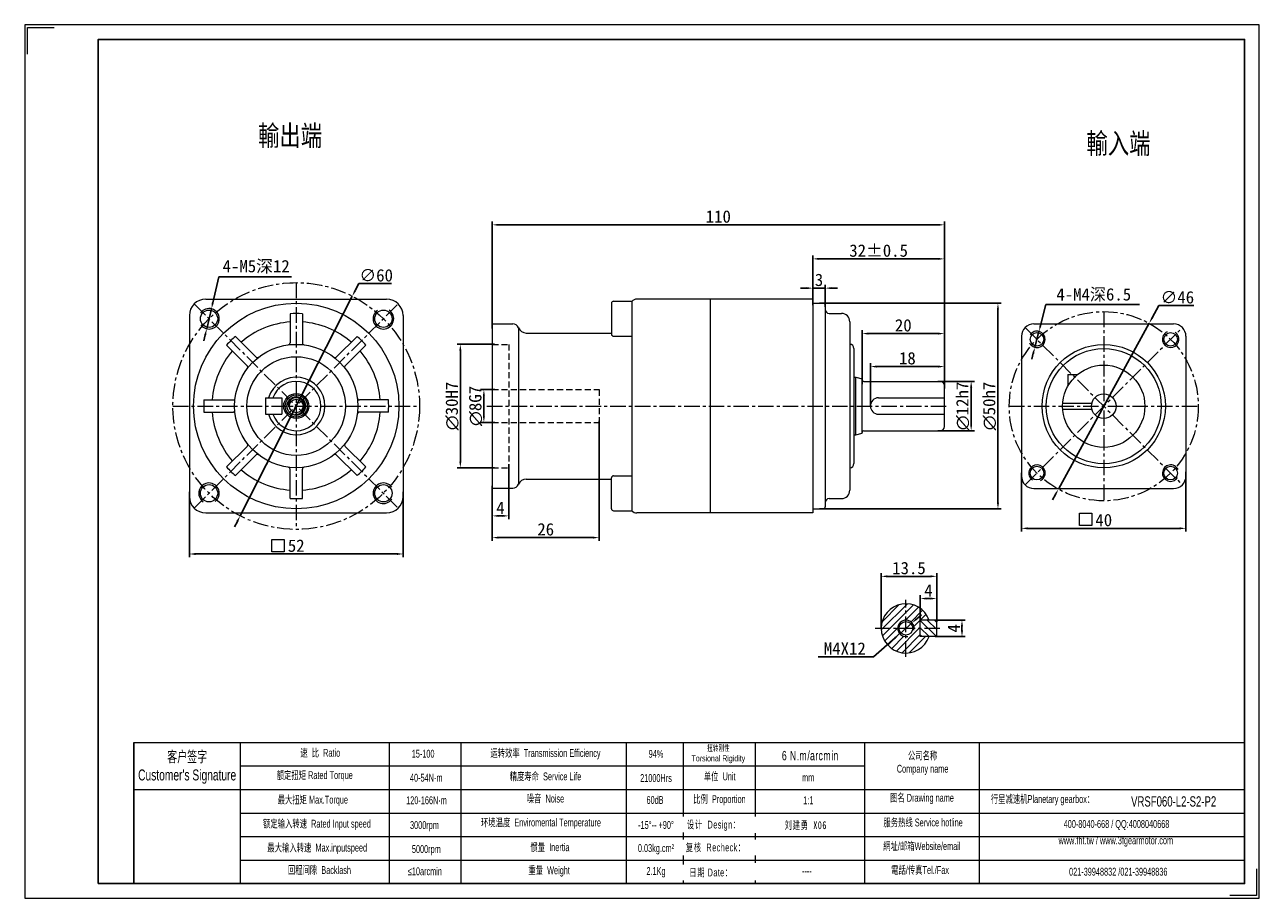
# Model space of a CAD drawing. Header units: millimetres. Extents: x 220 to 521, y 123 to 335.
import ezdxf

# ---------------------------------------------------------------- set-up
doc = ezdxf.new("R2010")
doc.units = ezdxf.units.MM
doc.header["$PDSIZE"] = -5
doc.linetypes.add('CENTER', pattern=[2, 1.25, -0.25, 0.25, -0.25])
doc.linetypes.add('DASHED', pattern=[0.75, 0.5, -0.25])
doc.layers.get('0').update_dxf_attribs({"lineweight": 0})
for name, color, linetype, lineweight in [('1', 1, 'Continuous', 13), ('2', 2, 'DASHED', 13), ('3', 3, 'CENTER', 13), ('5', 7, 'Continuous', 13), ('CAXA4', 3, 'Continuous', 25), ('SLD-0', 7, 'Continuous', 18), ('图框_外框线', 7, 'Continuous', 18)]:
    doc.layers.add(name, color=color, linetype=linetype, lineweight=lineweight)
doc.layers.add('7标注层', color=4, linetype='Continuous')
doc.styles.add('机械', font='txt', dxfattribs={"width": 0.667})
doc.styles.add('标准', font='arial.ttf', dxfattribs={"width": 0.667})
doc.dimstyles.get("Standard").update_dxf_attribs({"dimtxt": 5, "dimasz": 3, "dimexe": 0.8, "dimexo": 0, "dimtad": 1, "dimtoh": 1, "dimdec": 3, "dimdsep": 46, "dimtxsty": 'Standard', "dimcen": 0.09, "dimclrd": 1, "dimclre": 1, "dimclrt": 3, "dimadec": 3, "dimazin": 2, "dimtfac": 1, "dimtdec": 4, "dimtmove": 0, "dimatfit": 3, "dimfxl": 1, "dimtolj": 1, "dimtzin": 0, "dimarcsym": 0})

# ---------------------------------------------------------------- blocks, each defined once
blk = doc.blocks.new('*D1')
at = {"layer": '7标注层', "color": 1, "lineweight": -2, "ltscale": 3}
for p, q in [((260.17, 221.48), (260.17, 205.6)), ((312.17, 221.48), (312.17, 205.6)), ((310.67, 206.4), (261.67, 206.4))]:
    blk.add_line(p, q, dxfattribs=at)
at = {"layer": '7标注层', "color": 1}
for points in [[(261.67, 206.65), (261.67, 206.15), (260.17, 206.4)], [(310.67, 206.15), (310.67, 206.65), (312.17, 206.4)]]:
    blk.add_solid(points, dxfattribs=at)
at = {"layer": 'Defpoints', "color": 0}
for p in [(260.17, 221.48), (312.17, 221.48), (260.17, 206.4)]:
    blk.add_point(p, dxfattribs=at)
at = {"layer": '7标注层', "color": 3, "insert": (286.17, 208.4), "char_height": 3, "attachment_point": 5}
blk.add_mtext('\\A1;52', dxfattribs=at)
blk = doc.blocks.new('*D2')
at = {"layer": '7标注层', "color": 1, "lineweight": -2, "ltscale": 3}
for p, q in [((301.37, 272.15), (300.49, 270.43)), ((309.37, 272.15), (301.37, 272.15)), ((272.53, 215.66), (299.81, 269.1)), ((271.84, 214.32), (271.16, 212.99))]:
    blk.add_line(p, q, dxfattribs=at)
at = {"layer": '7标注层', "color": 1}
for points in [[(300.27, 270.55), (300.72, 270.32), (299.81, 269.1)], [(272.07, 214.21), (271.62, 214.44), (272.53, 215.66)]]:
    blk.add_solid(points, dxfattribs=at)
at = {"layer": 'Defpoints', "color": 0}
for p in [(299.81, 269.1), (272.53, 215.66)]:
    blk.add_point(p, dxfattribs=at)
at = {"layer": '7标注层', "color": 3, "insert": (305.62, 274.15), "char_height": 3, "attachment_point": 5}
blk.add_mtext('\\A1;∅60', dxfattribs=at)
blk = doc.blocks.new('*D3')
at = {"layer": '7标注层', "color": 1, "lineweight": -2, "ltscale": 3}
for p, q in [((267.36, 273.8), (265.87, 267.49)), ((284.98, 273.8), (267.36, 273.8)), ((264.38, 261.16), (265.53, 266.03)), ((264.04, 259.7), (263.69, 258.24))]:
    blk.add_line(p, q, dxfattribs=at)
at = {"layer": '7标注层', "color": 1}
for points in [[(265.63, 267.54), (266.12, 267.43), (265.53, 266.03)], [(264.28, 259.64), (263.79, 259.76), (264.38, 261.16)]]:
    blk.add_solid(points, dxfattribs=at)
at = {"layer": 'Defpoints', "color": 0}
for p in [(265.53, 266.03), (264.38, 261.16)]:
    blk.add_point(p, dxfattribs=at)
at = {"layer": '7标注层', "color": 3, "insert": (276.42, 276.24), "char_height": 3, "attachment_point": 5}
blk.add_mtext('\\A1;{\\fFangSong|b0|i0|c134|p34;4-M5深12}', dxfattribs=at)
blk = doc.blocks.new('*D4')
at = {"layer": '7标注层', "color": 1, "lineweight": -2, "ltscale": 3}
for p, q in [((334.47, 246.38), (331.03, 246.38)), ((331.83, 244.88), (331.83, 239.88)), ((334.47, 238.38), (331.03, 238.38))]:
    blk.add_line(p, q, dxfattribs=at)
at = {"layer": '7标注层', "color": 1}
for points in [[(332.08, 244.88), (331.58, 244.88), (331.83, 246.38)], [(331.58, 239.88), (332.08, 239.88), (331.83, 238.38)]]:
    blk.add_solid(points, dxfattribs=at)
at = {"layer": 'Defpoints', "color": 0}
for p in [(334.47, 246.38), (331.83, 238.38), (334.47, 238.38)]:
    blk.add_point(p, dxfattribs=at)
at = {"layer": '7标注层', "color": 3, "insert": (329.83, 242.38), "char_height": 3, "attachment_point": 5, "rotation": 90}
blk.add_mtext('\\A1;{\\fISOCPEUR|b0|i0|c0|p34;∅\\fFangSong|b0|i0|c134|p49;8G7}', dxfattribs=at)
blk = doc.blocks.new('*D5')
at = {"layer": '7标注层', "color": 1, "lineweight": -2, "ltscale": 3}
for p, q in [((334.44, 257.38), (325.3, 257.38)), ((326.1, 228.88), (326.1, 255.88)), ((334.44, 227.38), (325.3, 227.38))]:
    blk.add_line(p, q, dxfattribs=at)
at = {"layer": '7标注层', "color": 1}
for points in [[(326.35, 255.88), (325.85, 255.88), (326.1, 257.38)], [(325.85, 228.88), (326.35, 228.88), (326.1, 227.38)]]:
    blk.add_solid(points, dxfattribs=at)
at = {"layer": 'Defpoints', "color": 0}
for p in [(326.1, 257.38), (334.44, 257.38), (334.44, 227.38)]:
    blk.add_point(p, dxfattribs=at)
at = {"layer": '7标注层', "color": 3, "insert": (324.1, 242.38), "char_height": 3, "attachment_point": 5, "rotation": 90}
blk.add_mtext('\\A1;{\\fISOCPEUR|b0|i0|c0|p34;∅\\fFangSong|b0|i0|c134|p49;30H7}', dxfattribs=at)
blk = doc.blocks.new('*D6')
at = {"layer": '7标注层', "color": 1, "lineweight": -2, "ltscale": 3}
for p, q in [((442.31, 248.38), (451.19, 248.38)), ((450.39, 237.88), (450.39, 246.88)), ((442.31, 236.38), (451.19, 236.38))]:
    blk.add_line(p, q, dxfattribs=at)
at = {"layer": '7标注层', "color": 1}
for points in [[(450.64, 246.88), (450.14, 246.88), (450.39, 248.38)], [(450.14, 237.88), (450.64, 237.88), (450.39, 236.38)]]:
    blk.add_solid(points, dxfattribs=at)
at = {"layer": 'Defpoints', "color": 0}
for p in [(442.31, 248.38), (450.39, 248.38), (442.31, 236.38)]:
    blk.add_point(p, dxfattribs=at)
at = {"layer": '7标注层', "color": 3, "insert": (448.34, 242.38), "char_height": 3, "attachment_point": 5, "rotation": 90}
blk.add_mtext('\\A1;{\\fISOCPEUR|b0|i0|c0|p34;∅\\fFangSong|b0|i0|c134|p49;12h7}', dxfattribs=at)
blk = doc.blocks.new('*D7')
at = {"layer": '7标注层', "color": 1, "lineweight": -2, "ltscale": 3}
for p, q in [((413.52, 267.38), (457.71, 267.38)), ((456.91, 265.88), (456.91, 218.88)), ((413.52, 217.38), (457.71, 217.38))]:
    blk.add_line(p, q, dxfattribs=at)
at = {"layer": '7标注层', "color": 1}
for points in [[(457.16, 265.88), (456.66, 265.88), (456.91, 267.38)], [(456.66, 218.88), (457.16, 218.88), (456.91, 217.38)]]:
    blk.add_solid(points, dxfattribs=at)
at = {"layer": 'Defpoints', "color": 0}
for p in [(413.52, 267.38), (413.52, 217.38), (456.91, 217.38)]:
    blk.add_point(p, dxfattribs=at)
at = {"layer": '7标注层', "color": 3, "insert": (454.86, 242.38), "char_height": 3, "attachment_point": 5, "rotation": 90}
blk.add_mtext('\\A1;{\\fISOCPEUR|b0|i0|c0|p34;∅\\fFangSong|b0|i0|c134|p49;50h7}', dxfattribs=at)
blk = doc.blocks.new('*D8')
at = {"layer": '7标注层', "color": 1, "lineweight": -2, "ltscale": 3}
for p, q in [((425.87, 242.38), (425.87, 252.77)), ((443.87, 246.68), (443.87, 252.77)), ((427.37, 251.97), (442.37, 251.97))]:
    blk.add_line(p, q, dxfattribs=at)
at = {"layer": '7标注层', "color": 1}
for points in [[(427.37, 252.22), (427.37, 251.72), (425.87, 251.97)], [(442.37, 251.72), (442.37, 252.22), (443.87, 251.97)]]:
    blk.add_solid(points, dxfattribs=at)
at = {"layer": 'Defpoints', "color": 0}
for p in [(443.87, 251.97), (443.87, 246.68), (425.87, 242.38)]:
    blk.add_point(p, dxfattribs=at)
at = {"layer": '7标注层', "color": 3, "insert": (434.87, 253.97), "char_height": 3, "attachment_point": 5}
blk.add_mtext('\\A1;18', dxfattribs=at)
blk = doc.blocks.new('*D9')
at = {"layer": '7标注层', "color": 1, "lineweight": -2, "ltscale": 3}
for p, q in [((423.87, 247.66), (423.87, 260.79)), ((425.37, 259.99), (442.37, 259.99)), ((443.87, 249.32), (443.87, 260.79))]:
    blk.add_line(p, q, dxfattribs=at)
at = {"layer": '7标注层', "color": 1}
for points in [[(425.37, 260.24), (425.37, 259.74), (423.87, 259.99)], [(442.37, 259.74), (442.37, 260.24), (443.87, 259.99)]]:
    blk.add_solid(points, dxfattribs=at)
at = {"layer": 'Defpoints', "color": 0}
for p in [(443.87, 259.99), (423.87, 247.66), (443.87, 249.32)]:
    blk.add_point(p, dxfattribs=at)
at = {"layer": '7标注层', "color": 3, "insert": (433.87, 261.99), "char_height": 3, "attachment_point": 5}
blk.add_mtext('\\A1;20', dxfattribs=at)
blk = doc.blocks.new('*D10')
at = {"layer": '7标注层', "color": 1, "lineweight": -2, "ltscale": 3}
for p, q in [((411.87, 267.38), (411.87, 278.96)), ((442.37, 278.16), (413.37, 278.16)), ((443.87, 257.43), (443.87, 278.96))]:
    blk.add_line(p, q, dxfattribs=at)
at = {"layer": '7标注层', "color": 1}
for points in [[(413.37, 278.41), (413.37, 277.91), (411.87, 278.16)], [(442.37, 277.91), (442.37, 278.41), (443.87, 278.16)]]:
    blk.add_solid(points, dxfattribs=at)
at = {"layer": 'Defpoints', "color": 0}
for p in [(411.87, 278.16), (411.87, 267.38), (443.87, 257.43)]:
    blk.add_point(p, dxfattribs=at)
at = {"layer": '7标注层', "color": 3, "insert": (427.87, 280.16), "char_height": 3, "attachment_point": 5}
blk.add_mtext('\\A1;{32%%P0.5}', dxfattribs=at)
blk = doc.blocks.new('*D11')
at = {"layer": '7标注层', "color": 1, "lineweight": -2, "ltscale": 3}
for p, q in [((410.37, 271.04), (408.87, 271.04)), ((411.87, 266.92), (411.87, 271.84)), ((411.87, 271.04), (414.87, 271.04)), ((414.87, 266.46), (414.87, 271.84)), ((416.37, 271.04), (417.87, 271.04))]:
    blk.add_line(p, q, dxfattribs=at)
at = {"layer": '7标注层', "color": 1}
for points in [[(410.37, 270.79), (410.37, 271.29), (411.87, 271.04)], [(416.37, 271.29), (416.37, 270.79), (414.87, 271.04)]]:
    blk.add_solid(points, dxfattribs=at)
at = {"layer": 'Defpoints', "color": 0}
for p in [(414.87, 271.04), (411.87, 266.92), (414.87, 266.46)]:
    blk.add_point(p, dxfattribs=at)
at = {"layer": '7标注层', "color": 3, "insert": (413.37, 273.04), "char_height": 3, "attachment_point": 5}
blk.add_mtext('\\A1;{3}', dxfattribs=at)
blk = doc.blocks.new('*D12')
at = {"layer": '7标注层', "color": 1, "lineweight": -2, "ltscale": 3}
for p, q in [((333.87, 261.22), (333.87, 287.24)), ((442.37, 286.44), (335.37, 286.44)), ((443.87, 276.32), (443.87, 287.24))]:
    blk.add_line(p, q, dxfattribs=at)
at = {"layer": '7标注层', "color": 1}
for points in [[(335.37, 286.69), (335.37, 286.19), (333.87, 286.44)], [(442.37, 286.19), (442.37, 286.69), (443.87, 286.44)]]:
    blk.add_solid(points, dxfattribs=at)
at = {"layer": 'Defpoints', "color": 0}
for p in [(333.87, 286.44), (443.87, 276.32), (333.87, 261.22)]:
    blk.add_point(p, dxfattribs=at)
at = {"layer": '7标注层', "color": 3, "insert": (388.87, 288.44), "char_height": 3, "attachment_point": 5}
blk.add_mtext('\\A1;110', dxfattribs=at)
blk = doc.blocks.new('*D13')
at = {"layer": '7标注层', "color": 1, "lineweight": -2, "ltscale": 3}
for p, q in [((337.87, 228.22), (337.87, 214.86)), ((333.87, 222.97), (333.87, 214.86)), ((336.37, 215.66), (335.37, 215.66))]:
    blk.add_line(p, q, dxfattribs=at)
at = {"layer": '7标注层', "color": 1}
for points in [[(335.37, 215.91), (335.37, 215.41), (333.87, 215.66)], [(336.37, 215.41), (336.37, 215.91), (337.87, 215.66)]]:
    blk.add_solid(points, dxfattribs=at)
at = {"layer": 'Defpoints', "color": 0}
for p in [(337.87, 228.22), (333.87, 222.97), (333.87, 215.66)]:
    blk.add_point(p, dxfattribs=at)
at = {"layer": '7标注层', "color": 3, "insert": (335.87, 217.66), "char_height": 3, "attachment_point": 5}
blk.add_mtext('\\A1;4', dxfattribs=at)
blk = doc.blocks.new('*D14')
at = {"layer": '7标注层', "color": 1, "lineweight": -2, "ltscale": 3}
for p, q in [((359.87, 238.74), (359.87, 209.58)), ((333.87, 218.92), (333.87, 209.58)), ((335.37, 210.38), (358.37, 210.38))]:
    blk.add_line(p, q, dxfattribs=at)
at = {"layer": '7标注层', "color": 1}
for points in [[(335.37, 210.63), (335.37, 210.13), (333.87, 210.38)], [(358.37, 210.13), (358.37, 210.63), (359.87, 210.38)]]:
    blk.add_solid(points, dxfattribs=at)
at = {"layer": 'Defpoints', "color": 0}
for p in [(359.87, 238.74), (333.87, 218.92), (359.87, 210.38)]:
    blk.add_point(p, dxfattribs=at)
at = {"layer": '7标注层', "color": 3, "insert": (346.87, 212.38), "char_height": 3, "attachment_point": 5}
blk.add_mtext('\\A1;26', dxfattribs=at)
blk = doc.blocks.new('*D15')
at = {"layer": '7标注层', "color": 1, "lineweight": -2, "ltscale": 3}
for p, q in [((438.01, 189.97), (438.01, 196.36)), ((439.51, 195.56), (440.51, 195.56)), ((442.01, 189.93), (442.01, 196.36))]:
    blk.add_line(p, q, dxfattribs=at)
at = {"layer": '7标注层', "color": 1}
for points in [[(439.51, 195.81), (439.51, 195.31), (438.01, 195.56)], [(440.51, 195.31), (440.51, 195.81), (442.01, 195.56)]]:
    blk.add_solid(points, dxfattribs=at)
at = {"layer": 'Defpoints', "color": 0}
for p in [(442.01, 195.56), (438.01, 189.97), (442.01, 189.93)]:
    blk.add_point(p, dxfattribs=at)
at = {"layer": '7标注层', "color": 3, "insert": (440.01, 197.56), "char_height": 3, "attachment_point": 5}
blk.add_mtext('\\A1;{4}', dxfattribs=at)
blk = doc.blocks.new('*D16')
at = {"layer": '7标注层', "color": 1, "lineweight": -2, "ltscale": 3}
for p, q in [((428.51, 188.31), (428.51, 201.76)), ((442.01, 193.85), (442.01, 201.76)), ((440.51, 200.96), (430.01, 200.96))]:
    blk.add_line(p, q, dxfattribs=at)
at = {"layer": '7标注层', "color": 1}
for points in [[(430.01, 201.21), (430.01, 200.71), (428.51, 200.96)], [(440.51, 200.71), (440.51, 201.21), (442.01, 200.96)]]:
    blk.add_solid(points, dxfattribs=at)
at = {"layer": 'Defpoints', "color": 0}
for p in [(428.51, 200.96), (442.01, 193.85), (428.51, 188.31)]:
    blk.add_point(p, dxfattribs=at)
at = {"layer": '7标注层', "color": 3, "insert": (435.26, 202.96), "char_height": 3, "attachment_point": 5}
blk.add_mtext('\\A1;13.5', dxfattribs=at)
blk = doc.blocks.new('*D17')
at = {"layer": '7标注层', "color": 1, "lineweight": -2, "ltscale": 3}
for p, q in [((441.6, 190.31), (448.96, 190.31)), ((441.67, 186.31), (448.96, 186.31)), ((448.16, 188.81), (448.16, 187.81))]:
    blk.add_line(p, q, dxfattribs=at)
at = {"layer": '7标注层', "color": 1}
for points in [[(448.41, 188.81), (447.91, 188.81), (448.16, 190.31)], [(447.91, 187.81), (448.41, 187.81), (448.16, 186.31)]]:
    blk.add_solid(points, dxfattribs=at)
at = {"layer": 'Defpoints', "color": 0}
for p in [(441.6, 190.31), (441.67, 186.31), (448.16, 186.31)]:
    blk.add_point(p, dxfattribs=at)
at = {"layer": '7标注层', "color": 3, "insert": (446.16, 188.31), "char_height": 3, "attachment_point": 5, "rotation": 90}
blk.add_mtext('\\A1;4', dxfattribs=at)
blk = doc.blocks.new('*D18')
at = {"layer": '7标注层', "color": 1, "lineweight": -2, "ltscale": 3}
for p, q in [((436.01, 189.63), (433.01, 187)), ((437.14, 190.62), (438.27, 191.61)), ((426.65, 181.41), (431.88, 186.01)), ((413.15, 181.41), (426.65, 181.41))]:
    blk.add_line(p, q, dxfattribs=at)
at = {"layer": '7标注层', "color": 1}
for points in [[(436.98, 190.81), (437.31, 190.44), (436.01, 189.63)], [(432.05, 185.82), (431.72, 186.19), (433.01, 187)]]:
    blk.add_solid(points, dxfattribs=at)
at = {"layer": 'Defpoints', "color": 0}
for p in [(436.01, 189.63), (433.01, 187)]:
    blk.add_point(p, dxfattribs=at)
at = {"layer": '7标注层', "color": 3, "insert": (419.65, 183.41), "char_height": 3, "attachment_point": 5}
blk.add_mtext('\\A1;{M4X12}', dxfattribs=at)
blk = doc.blocks.new('*D19')
at = {"layer": '7标注层', "color": 1, "lineweight": -2, "ltscale": 3}
for p, q in [((496.06, 266.8), (494.43, 263.82)), ((504.56, 266.8), (496.06, 266.8)), ((471.61, 222.16), (493.71, 262.5)), ((470.88, 220.84), (470.16, 219.53))]:
    blk.add_line(p, q, dxfattribs=at)
at = {"layer": '7标注层', "color": 1}
for points in [[(494.21, 263.94), (494.65, 263.7), (493.71, 262.5)], [(471.1, 220.72), (470.67, 220.96), (471.61, 222.16)]]:
    blk.add_solid(points, dxfattribs=at)
at = {"layer": 'Defpoints', "color": 0}
for p in [(493.71, 262.5), (471.61, 222.16)]:
    blk.add_point(p, dxfattribs=at)
at = {"layer": '7标注层', "color": 3, "insert": (500.56, 268.8), "char_height": 3, "attachment_point": 5}
blk.add_mtext('\\A1;∅46', dxfattribs=at)
blk = doc.blocks.new('*D20')
at = {"layer": '7标注层', "color": 1, "lineweight": -2, "ltscale": 3}
for p, q in [((468.58, 267.03), (467.27, 261.98)), ((491.37, 267.03), (468.58, 267.03)), ((465.89, 256.66), (466.89, 260.53)), ((465.51, 255.2), (465.13, 253.75))]:
    blk.add_line(p, q, dxfattribs=at)
at = {"layer": '7标注层', "color": 1}
for points in [[(467.03, 262.04), (467.51, 261.92), (466.89, 260.53)], [(465.75, 255.14), (465.27, 255.27), (465.89, 256.66)]]:
    blk.add_solid(points, dxfattribs=at)
at = {"layer": 'Defpoints', "color": 0}
for p in [(466.89, 260.53), (465.89, 256.66)]:
    blk.add_point(p, dxfattribs=at)
at = {"layer": '7标注层', "color": 3, "insert": (480.23, 269.38), "char_height": 3, "attachment_point": 5}
blk.add_mtext('\\A1;{4-M4深6.5}', dxfattribs=at)
blk = doc.blocks.new('*D21')
at = {"layer": '7标注层', "color": 1, "lineweight": -2, "ltscale": 3}
for p, q in [((462.66, 226.11), (462.66, 211.83)), ((502.66, 226.34), (502.66, 211.83)), ((464.16, 212.63), (501.16, 212.63))]:
    blk.add_line(p, q, dxfattribs=at)
at = {"layer": '7标注层', "color": 1}
for points in [[(464.16, 212.88), (464.16, 212.38), (462.66, 212.63)], [(501.16, 212.38), (501.16, 212.88), (502.66, 212.63)]]:
    blk.add_solid(points, dxfattribs=at)
at = {"layer": 'Defpoints', "color": 0}
for p in [(462.66, 226.11), (502.66, 226.34), (502.66, 212.63)]:
    blk.add_point(p, dxfattribs=at)
at = {"layer": '7标注层', "color": 3, "insert": (482.66, 214.63), "char_height": 3, "attachment_point": 5}
blk.add_mtext('\\A1;40', dxfattribs=at)

msp = doc.modelspace()

# ---------------------------------------------------------------- hatches: boundary and pattern name
at = {"layer": '5', "ltscale": 3}
h = msp.add_hatch(dxfattribs=at)
h.set_pattern_fill('ANSI31', color=256, scale=10, style=0)
h.set_pattern_definition([(45, (-799.4932, -286.9997), (-0.8838835, 0.8838835), [])])
h.paths.add_polyline_path([(428.5114, 188.315, -0.41421356), (434.5114, 194.315), (434.5114, 190.315, 0.41421356), (432.5114, 188.315)])
h.paths.add_polyline_path([(428.5114, 188.315), (432.5114, 188.315, 0.41421356), (434.5114, 186.315), (434.5114, 182.315, -0.41421356)])
h.paths.add_polyline_path([(434.5114, 182.315), (434.5114, 186.315), (434.5114, 186.665, 0.41421356), (436.1614, 188.315), (436.5114, 188.315), (438.0114, 188.315), (438.0114, 186.315), (440.1683, 186.315, -0.31783725)])
h.paths.add_polyline_path([(434.5114, 194.315, -0.31783725), (440.1683, 190.315), (438.0114, 190.315), (438.0114, 188.315), (436.5114, 188.315, 0.41421356), (434.5114, 190.315)])
h = msp.add_hatch(dxfattribs=at)
h.set_pattern_fill('ANSI31', color=256, scale=10, angle=90, style=0)
h.set_pattern_definition([(135, (-799.4932, -286.9997), (-0.8838835, -0.8838835), [])])
h.paths.add_polyline_path([(438.0114, 188.315), (438.0114, 190.315), (440.1683, 190.315), (442.0114, 190.315), (442.0114, 188.315)])
h.paths.add_polyline_path([(438.0114, 188.315), (442.0114, 188.315), (442.0114, 186.315), (440.1683, 186.315), (438.0114, 186.315)])

# ---------------------------------------------------------------- linework, layer by layer
at = {"ltscale": 3}
for p, q in [((264.1685, 268.3791), (308.1685, 268.3791)), ((363.3651, 267.8423), (367.8651, 267.8423)), ((367.8651, 267.8423), (367.8651, 216.9159)), ((386.8651, 268.3791), (369.0271, 268.3791)), ((411.8651, 268.3791), (386.8651, 268.3791)), ((386.8651, 268.3791), (386.8651, 216.3791)), ((411.8651, 268.3791), (411.8651, 216.3791)), ((411.8651, 267.3791), (414.7311, 267.3791)), ((260.1685, 264.3791), (260.1685, 220.3791)), ((284.6685, 264.829), (284.6685, 257.7495)), ((287.6685, 264.829), (287.6685, 257.7495)), ((312.1685, 264.3791), (312.1685, 220.3791)), ((362.8651, 267.3423), (362.8651, 259.8423)), ((414.8651, 266.8791), (414.8651, 217.8791)), ((415.8651, 264.8791), (418.8651, 264.8791)), ((333.8651, 262.3791), (333.8651, 222.3791)), ((333.8651, 262.3791), (338.8651, 262.3791)), ((340.2662, 261.4148), (340.2662, 223.3434)), ((420.8651, 262.8791), (420.8651, 221.8791)), ((465.6551, 262.3287), (499.6551, 262.3287)), ((271.3546, 259.3143), (276.3606, 254.3083)), ((300.9823, 259.3143), (295.9764, 254.3083)), ((342.1343, 260.1291), (362.8651, 260.1291)), ((363.3651, 259.3423), (367.8651, 259.3423)), ((462.6551, 259.3287), (462.6551, 225.3287)), ((502.6551, 259.3287), (502.6551, 225.3287)), ((269.2333, 257.1929), (274.2393, 252.187)), ((303.1037, 257.1929), (298.0977, 252.187)), ((421.8651, 256.3791), (421.8651, 228.3791)), ((421.8651, 249.3791), (422.3651, 249.3791)), ((422.3651, 235.3791), (422.3651, 249.3791)), ((422.3651, 249.3791), (423.8651, 248.9772)), ((473.9051, 250.0787), (476.3355, 250.0787)), ((473.9051, 250.0787), (473.9051, 247.1699)), ((423.8651, 235.781), (423.8651, 248.9772)), ((424.2651, 248.3791), (442.8651, 248.3791)), ((443.8651, 237.3791), (443.8651, 247.3791)), ((263.7185, 243.8791), (270.7981, 243.8791)), ((278.6685, 244.3791), (282.6685, 244.3791)), ((278.6685, 244.3791), (278.6685, 240.3791)), ((282.6685, 244.3791), (282.6685, 240.3791)), ((308.6184, 243.8791), (301.5389, 243.8791)), ((427.8651, 244.3791), (443.8651, 244.3791)), ((263.7185, 240.8791), (270.7981, 240.8791)), ((278.6685, 240.3791), (282.6685, 240.3791)), ((308.6184, 240.8791), (301.5389, 240.8791)), ((427.8651, 240.3791), (443.8651, 240.3791)), ((472.6833, 243.0787), (479.7504, 243.0787)), ((472.6833, 241.5787), (479.7504, 241.5787)), ((421.8651, 235.3791), (422.3651, 235.3791)), ((422.3651, 235.3791), (423.8651, 235.781)), ((424.2651, 236.3791), (442.8651, 236.3791)), ((269.2333, 227.5652), (274.2393, 232.5712)), ((303.1037, 227.5652), (298.0977, 232.5712)), ((271.3546, 225.4439), (276.3606, 230.4499)), ((300.9823, 225.4439), (295.9764, 230.4499)), ((284.6685, 219.9291), (284.6685, 227.0087)), ((287.6685, 219.9291), (287.6685, 227.0087)), ((363.3651, 225.4159), (367.8651, 225.4159)), ((333.8651, 222.3791), (338.8651, 222.3791)), ((342.1343, 224.6291), (362.8651, 224.6291)), ((362.8651, 217.4159), (362.8651, 224.9159)), ((465.6551, 222.3287), (499.6551, 222.3287)), ((415.8651, 219.8791), (418.8651, 219.8791)), ((264.1685, 216.3791), (308.1685, 216.3791)), ((363.3651, 216.9159), (367.8651, 216.9159)), ((386.8651, 216.3791), (369.0271, 216.3791)), ((411.8651, 216.3791), (386.8651, 216.3791)), ((411.8651, 217.3791), (414.7311, 217.3791)), ((438.0114, 186.315), (438.0114, 190.315)), ((442.0114, 190.315), (438.0114, 190.315)), ((442.0114, 186.315), (442.0114, 190.315)), ((442.0114, 186.315), (438.0114, 186.315))]:
    msp.add_line(p, q, dxfattribs=at)
for p, q in [((272.5375, 160.5823), (272.5375, 126.2443)), ((308.7821, 160.5823), (308.7821, 126.2443))]:
    msp.add_line(p, q)
for points in [[(479.7548, 216.3432), (479.7548, 213.3432), (476.7548, 213.3432), (476.7548, 216.3432)], [(283.2716, 209.9326), (283.2716, 206.9326), (280.2716, 206.9326), (280.2716, 209.9326)]]:
    msp.add_lwpolyline(points, close=True, dxfattribs=at)
for centre, radius in [((286.1685, 242.3791), 25), ((264.9553, 263.5923), 2.1), ((307.3817, 263.5923), 2.1), ((466.3917, 258.5922), 1.65), ((498.9186, 258.5922), 1.65), ((286.1685, 242.3791), 15), ((482.6551, 242.3287), 15), ((482.6551, 242.3287), 14), ((286.1685, 242.3791), 12), ((482.6551, 242.3287), 10), ((286.1685, 242.3791), 3.05), ((286.1685, 242.3791), 2.7), ((286.1685, 242.3791), 2.25), ((286.1685, 242.3791), 1.65), ((482.6551, 242.3287), 3), ((466.3917, 226.0653), 1.65), ((498.9186, 226.0653), 1.65), ((264.9553, 221.1659), 2.1), ((307.3817, 221.1659), 2.1), ((434.5114, 188.315), 1.65)]:
    msp.add_circle(centre, radius, dxfattribs=at)
for centre, radius, start, end in [((264.1685, 264.3791), 4, 90, 180), ((308.1685, 264.3791), 4, 360, 90), ((363.3651, 267.3423), 0.5, 90, 180), ((369.0271, 266.8791), 1.5, 90.000003, 140.773215), ((413.8651, 266.8791), 1, 0, 30), ((286.1685, 242.3791), 22.5, 86.177446, 93.822554), ((415.8651, 265.8791), 1, 180, 270), ((418.8651, 262.8791), 2, 0, 90), ((286.1685, 242.3791), 20.5, 94.196124, 130.803876), ((286.1685, 242.3791), 20.5, 49.196124, 85.803876), ((338.8651, 260.8791), 1.5, 20.92482, 90), ((342.1343, 262.1291), 2, 200.924832, 270), ((465.6551, 259.3287), 3, 90, 180), ((499.6551, 259.3287), 3, 0, 90), ((286.1685, 242.3791), 22.5, 131.177446, 138.822554), ((286.1685, 242.3791), 22.5, 41.177446, 48.822554), ((363.3651, 259.8423), 0.5, 180, 270), ((286.1685, 242.3791), 20.5, 139.196124, 175.803876), ((284.1685, 257.7495), 0.5, 277.413674, 0), ((288.1685, 257.7495), 0.5, 180, 262.586326), ((286.1685, 242.3791), 20.5, 4.196124, 40.803876), ((420.8651, 256.3791), 1, 0, 90), ((276.7142, 254.6618), 0.5, 225, 307.586326), ((295.6228, 254.6618), 0.5, 232.413674, 315), ((273.8857, 251.8334), 0.5, 322.413674, 45), ((286.1685, 242.3791), 7, 196.60155, 163.39845), ((298.4512, 251.8334), 0.5, 135, 217.586326), ((286.1685, 242.3791), 6, 199.471221, 160.528779), ((424.2651, 248.7791), 0.4, 180, 270), ((442.8651, 247.3791), 1, 0, 90), ((286.1685, 242.3791), 22.5, 176.177446, 183.822554), ((270.7981, 244.3791), 0.5, 270, 352.586326), ((301.5389, 244.3791), 0.5, 187.413674, 270), ((286.1685, 242.3791), 22.5, 356.177446, 3.822554), ((427.8651, 242.3791), 2, 90, 270), ((286.1685, 242.3791), 20.5, 184.196124, 220.803876), ((270.7981, 240.3791), 0.5, 7.413674, 90), ((301.5389, 240.3791), 0.5, 90, 172.586326), ((286.1685, 242.3791), 20.5, 319.196124, 355.803876), ((442.8651, 237.3791), 1, 270, 0), ((424.2651, 235.9791), 0.4, 90, 180), ((273.8857, 232.9248), 0.5, 315, 37.586326), ((298.4512, 232.9248), 0.5, 142.413674, 225), ((276.7142, 230.0963), 0.5, 52.413674, 135), ((295.6228, 230.0963), 0.5, 45, 127.586326), ((420.8651, 228.3791), 1, 270, 0), ((286.1685, 242.3791), 22.5, 221.177446, 228.822554), ((286.1685, 242.3791), 20.5, 229.196124, 265.803876), ((284.1685, 227.0087), 0.5, 360, 82.586326), ((288.1685, 227.0087), 0.5, 97.413674, 180), ((286.1685, 242.3791), 20.5, 274.196124, 310.803876), ((286.1685, 242.3791), 22.5, 311.177446, 318.822554), ((363.3651, 224.9159), 0.5, 90, 180), ((465.6551, 225.3287), 3, 180, 270), ((499.6551, 225.3287), 3, 270, 0), ((338.8651, 223.8791), 1.5, 270, 339.07518), ((342.1343, 222.6291), 2, 90, 159.075168), ((264.1685, 220.3791), 4, 180, 270), ((286.1685, 242.3791), 22.5, 266.177446, 273.822554), ((308.1685, 220.3791), 4, 270, 0), ((415.8651, 218.8791), 1, 90, 180), ((418.8651, 221.8791), 2, 270, 0), ((363.3651, 217.4159), 0.5, 180, 270), ((369.0271, 217.8791), 1.5, 219.226785, 269.999997), ((413.8651, 217.8791), 1, 330, 0), ((434.5114, 188.315), 6, 19.471221, 340.528779)]:
    msp.add_arc(centre, radius, start, end, dxfattribs=at)
at = {"layer": '1', "ltscale": 3}
for centre, radius, start, end in [((264.9553, 263.5923), 2.5, 215.813386, 145.832717), ((307.3817, 263.5923), 2.5, 125.813386, 55.832717), ((466.3917, 258.5922), 2, 204.923703, 146.803039), ((498.9186, 258.5922), 2, 114.923703, 56.803039), ((286.1685, 242.3791), 2, 260.465392, 188.190206), ((466.3917, 226.0653), 2, 294.923703, 236.803039), ((498.9186, 226.0653), 2, 24.923703, 326.803039), ((264.9553, 221.1659), 2.5, 305.813386, 235.832717), ((307.3817, 221.1659), 2.5, 35.813386, 325.832717), ((434.5114, 188.315), 2, 348.007255, 283.589192)]:
    msp.add_arc(centre, radius, start, end, dxfattribs=at)
at = {"layer": '2', "ltscale": 3}
for p, q in [((333.8651, 257.3791), (337.8651, 257.3791)), ((337.8651, 257.3791), (337.8651, 227.3791)), ((333.8651, 246.3791), (359.8651, 246.3791)), ((359.8651, 246.3791), (359.8651, 238.3791)), ((333.8651, 238.3791), (359.8651, 238.3791)), ((333.8651, 227.3791), (337.8651, 227.3791))]:
    msp.add_line(p, q, dxfattribs=at)
at = {"layer": '3', "ltscale": 3}
for p, q in [((286.1685, 272.3791), (286.1685, 212.3791)), ((261.4197, 217.6303), (310.9172, 267.1278)), ((261.4197, 267.1278), (310.9172, 217.6303)), ((482.6551, 265.3287), (482.6551, 219.3287)), ((463.5338, 223.2074), (501.7764, 261.45)), ((463.5338, 261.45), (501.7764, 223.2074)), ((256.1685, 242.3791), (316.1685, 242.3791)), ((332.5837, 242.3791), (444.6738, 242.3791)), ((459.6551, 242.3287), (505.6551, 242.3287)), ((434.5114, 181.4203), (434.5114, 195.2096)), ((442.7623, 188.315), (427.0751, 188.315))]:
    msp.add_line(p, q, dxfattribs=at)
for centre, radius in [((286.1685, 242.3791), 30), ((482.6551, 242.3287), 23)]:
    msp.add_circle(centre, radius, dxfattribs=at)
at = {"layer": '7标注层', "color": 0}
msp.add_line((246.6349, 160.5823), (246.6349, 126.2502), dxfattribs=at)
at = {"layer": 'SLD-0'}
for p, q in [((326.2454, 160.5823), (326.2454, 126.2541)), ((366.4373, 160.5823), (366.4373, 126.2502))]:
    msp.add_line(p, q, dxfattribs=at)
at = {"layer": '图框_外框线'}
for p, q in [((246.6349, 160.5823), (516.927, 160.5823)), ((380.3292, 160.5823), (380.3292, 126.4406)), ((397.8677, 160.5823), (397.8677, 126.2502)), ((424.4472, 160.5823), (424.4472, 126.2502)), ((452.3556, 160.5823), (452.3556, 126.2502)), ((272.5375, 154.8539), (424.4472, 154.8539)), ((246.6349, 149.1256), (516.927, 149.1256)), ((272.5375, 143.3973), (516.927, 143.3973)), ((272.5375, 137.669), (516.927, 137.669)), ((272.5375, 131.9407), (516.927, 131.9407))]:
    msp.add_line(p, q, dxfattribs=at)
at = {"layer": '图框_外框线', "color": 3}
msp.add_lwpolyline([(220.0987, 122.6739), (520.5033, 122.6739), (520.5033, 335.1029), (220.0987, 335.1029)], close=True, dxfattribs=at)
for points in [[(220.814, 327.9504), (220.814, 334.3876), (227.2512, 334.3876)], [(519.788, 129.8264), (519.788, 123.3892), (513.3508, 123.3892)]]:
    msp.add_lwpolyline(points, dxfattribs=at)
at = {"layer": '图框_外框线', "color": 3, "lineweight": 25}
msp.add_lwpolyline([(237.9799, 126.2502), (516.927, 126.2502), (516.927, 331.5266), (237.9799, 331.5266)], close=True, dxfattribs=at)

# ---------------------------------------------------------------- texts
at = {"layer": 'CAXA4', "color": 3, "char_height": 5, "width": 33.155556, "attachment_point": 5, "style": '机械'}
for s, insert in [('{\\W0.8;輸出端}', (284.6654, 307.8597)), ('{\\W0.8;輸入端}', (486.2268, 305.9648))]:
    msp.add_mtext(s, dxfattribs=dict(at, insert=insert))
at = {"layer": 'SLD-0', "color": 1, "attachment_point": 2, "style": '标准'}
for s, insert, char_height, width in [('{\\fSimSun|b0|i0|c134|p2;速 比 }Ratio', (292.0179, 159.0071), 1.90944, 15.601864), ('{\\fSimSun|b0|i0|c134|p2;运转效率 }Transmission Efficiency', (346.8123, 158.9485), 1.90944, 32.44817), ('{\\f宋体|b0|i0|c134|p2;\\W0.65;扭转刚性 \\P\\fArial|b0|i0|c0|p34;Torsional Rigidity}', (388.8863, 159.9638), 1.5, 29.033544), ("{\\fSimSun|b0|i0|c134|p2;客户签字}\\PCustomer's Signature", (259.6308, 158.4627), 2.673216, 33.255083), ('15-100', (317.0421, 158.7869), 1.90944, 8.11854), ('94%', (373.7068, 158.7535), 1.90944, 24.419225), ('{\\T1.1;6 N.m/arcmin}', (411.2499, 158.503), 2.270253, 34.79477), ('{\\fSimSun|b0|i0|c134|p2;公司名称}\\PCompany name', (438.5784, 158.3208), 1.90944, 24.419225), ('{\\fSimSun|b0|i0|c134|p2;额定扭矩} Rated Torque', (290.6757, 153.5752), 1.90944, 21.440767), ('{\\fSimSun|b0|i0|c134|p2;精度寿命 }Service Life', (346.8123, 153.2737), 1.90944, 32.44817), ('{\\fSimSun|b0|i0|c134|p2;单位 }Unit', (389.2022, 153.2662), 1.90944, 24.419225), ('40-54N·m', (317.7994, 152.949), 1.90944, 8.11854), ('21000Hrs', (373.7068, 152.8684), 1.90944, 24.419225), ('mm', (410.7306, 152.9958), 1.90944, 24.419225), ('{\\fSimSun|b0|i0|c134|p2;最大扭矩} Max.Torque', (290.206, 147.6068), 1.90944, 24.662187), ('120-166N·m', (317.8672, 147.4643), 1.90944, 10.207157), ('{\\fSimSun|b0|i0|c134|p2;噪音 }Noise', (346.8123, 147.8724), 1.90944, 32.44817), ('60dB', (373.4717, 147.5384), 1.90944, 24.419225), ('{\\fSimSun|b0|i0|c134|p2;比例 }Proportion', (389.1322, 147.7416), 1.90944, 24.419225), ('1:1', (410.7776, 147.4579), 1.90944, 24.419225), ('{\\fSimSun|b0|i0|c134|p2;图名} Drawing name', (438.4218, 148.0697), 1.90944, 24.419225), ('  {\\fSimSun|b0|i0|c134|p2;行星减速机}Planetary gearbox{\\fSimSun|b0|i0|c134|p2;：}', (467.264, 147.7573), 1.90944, 35.256169), ('\\pxt3.81888;{\\C256;VRSF060-L2-S2-P2}', (499.6601, 147.4847), 2.5, 24.419225), ('{\\fSimSun|b0|i0|c134|p2;额定输入转速 }Rated Input speed', (291.2126, 141.7724), 1.90944, 35.131926), ('3000rpm', (317.3723, 141.4251), 1.90944, 8.11854), ('{\\fSimSun|b0|i0|c134|p2;环境温度 }Enviromental Temperature', (345.7176, 142.0609), 1.90944, 32.44817), ('-15%%D-- +90%%D', (373.7068, 141.4662), 1.90944, 24.419225), ('{\\fSimSun|b0|i0|c134|p2;服务热线} Service hotline', (438.6925, 142.0655), 1.90944, 24.419225), ('400-8040-668 / QQ:4008040668', (485.761, 141.7006), 1.90944, 42.617137), ('{\\fSimSun|b0|i0|c134|p2;最大输入转速 }Max.inputspeed ', (291.2797, 135.9381), 1.90944, 32.31316), ('5000rpm', (317.828, 135.5948), 1.90944, 14.653879), ('{\\fSimSun|b0|i0|c134|p2;惯量 }Inertia', (347.907, 136.0442), 1.90944, 32.44817), ('0.03kg.cm²', (373.7068, 135.8365), 1.90944, 24.419225), ('{\\fSimSun|b0|i0|c134|p2;網址}/{\\fSimSun|b0|i0|c134|p2;邮箱}Website/email', (438.3952, 136.3127), 1.90944, 24.419225), ('www.fht.tw / www.3fgearmotor.com ', (485.5849, 137.7235), 1.90944, 32.189106), ('{\\fSimSun|b0|i0|c134|p2;回程间隙 }Backlash', (291.8166, 130.5062), 1.90944, 15.601864), ('≤10arcmin ', (317.4789, 130.1898), 1.90944, 8.11854), ('{\\fSimSun|b0|i0|c134|p2;重量 }Weight', (347.7017, 130.4378), 1.90944, 32.44817), ('2.1Kg', (373.7068, 130.2528), 1.90944, 24.419225), ('{\\fSimSun|b0|i0|c134|p2;電話}/{\\fSimSun|b0|i0|c134|p2;传真}Tel./Fax', (437.9674, 130.515), 1.90944, 24.419225), ('021-39948832 /021-39948836 ', (486.1868, 130.0975), 1.90944, 24.419225)]:
    msp.add_mtext(s, dxfattribs=dict(at, insert=insert, char_height=char_height, width=width))

# ---------------------------------------------------------------- dimensions: what is measured, and where the dimension line sits
at = {"layer": '7标注层', "ltscale": 3}
for base, p1, p2, picture, middle in [((333.8651, 286.4389), (443.8651, 276.3181), (333.8651, 261.225), '*D12', (388.8651, 288.4389)), ((443.8651, 259.9947), (423.8651, 247.665), (443.8651, 249.3216), '*D9', (433.8651, 261.9947)), ((443.8651, 251.9677), (425.8651, 242.3791), (443.8651, 246.6755), '*D8', (434.8651, 253.9677)), ((359.8651, 210.3765), (333.8651, 218.9159), (359.8651, 238.7427), '*D14', (346.8651, 212.3765)), ((333.8651, 215.6617), (337.8651, 228.221), (333.8651, 222.97), '*D13', (335.8651, 217.6617)), ((502.6551, 212.6269), (462.6551, 226.1082), (502.6551, 226.3418), '*D21', (482.6551, 214.6269)), ((260.1685, 206.4023), (312.1685, 221.4755), (260.1685, 221.4755), '*D1', (286.1685, 208.4023)), ((428.5114, 200.9582), (442.0114, 193.8537), (428.5114, 188.315), '*D16', (435.2614, 202.9582))]:
    dim = msp.add_linear_dim(base=base, p1=p1, p2=p2, dimstyle='Standard', override={"dimtxt": 3, "dimasz": 1.5, "dimgap": 0.5}, dxfattribs=at)
    dim.commit()
    dim.dimension.update_dxf_attribs({"geometry": picture, "text_midpoint": middle})
for base, p1, p2, text, override, picture, middle in [((411.8651, 278.1575), (443.8651, 257.4283), (411.8651, 267.3791), '{<>%%P0.5}', {"dimtxt": 3, "dimasz": 1.5, "dimgap": 0.5, "dimtxsty": 'Standard'}, '*D10', (427.8651, 280.1575)), ((414.8651, 271.0449), (411.8651, 266.9249), (414.8651, 266.46), '{<>}', {"dimtxt": 3, "dimasz": 1.5, "dimgap": 0.5, "dimdec": 3, "dimtxsty": 'Standard'}, '*D11', (413.3651, 273.0449)), ((442.0114, 195.5606), (438.0114, 189.9659), (442.0114, 189.9304), '{<>}', {"dimtxt": 3, "dimasz": 1.5, "dimgap": 0.5}, '*D15', (440.0114, 197.5606))]:
    dim = msp.add_linear_dim(base=base, p1=p1, p2=p2, text=text, dimstyle='Standard', override=override, dxfattribs=at)
    dim.commit()
    dim.dimension.update_dxf_attribs({"geometry": picture, "text_midpoint": middle})
for p1, p2, text, override, picture, middle in [((264.3822, 261.1589), (265.5284, 266.0257), '{\\fFangSong|b0|i0|c134|p34;4-M5深12}', {"dimtxt": 3, "dimasz": 1.5, "dimgap": 0.5, "dimtxsty": 'Standard'}, '*D3', (276.4216, 273.7974)), ((465.8888, 256.6564), (466.8945, 260.5279), '{4-M4深6.5}', {"dimtxt": 3, "dimasz": 1.5, "dimgap": 0.5, "dimtxsty": 'Standard'}, '*D20', (480.2292, 267.0316)), ((436.0144, 189.6344), (433.0084, 186.9955), '{M4X12}', {"dimtxt": 3, "dimasz": 1.5, "dimgap": 0.5}, '*D18', (419.6506, 181.4141))]:
    dim = msp.add_diameter_dim_2p(p1=p1, p2=p2, text=text, dimstyle='Standard', override=override, dxfattribs=at)
    dim.commit()
    dim.dimension.update_dxf_attribs({"geometry": picture, "text_midpoint": middle, "dimtype": 163})
for p1, p2, picture, middle in [((272.5264, 215.6603), (299.8106, 269.0979), '*D2', (305.6164, 272.1451)), ((471.6051, 222.157), (493.7051, 262.5004), '*D19', (500.5594, 266.798))]:
    dim = msp.add_diameter_dim_2p(p1=p1, p2=p2, dimstyle='Standard', override={"dimtxt": 3, "dimasz": 1.5, "dimgap": 0.5}, dxfattribs=at)
    dim.commit()
    dim.dimension.update_dxf_attribs({"geometry": picture, "text_midpoint": middle, "dimtype": 163})
for base, p1, p2, text, picture, middle in [((456.9087, 217.3791), (413.5156, 267.3791), (413.5156, 217.3791), '{\\fISOCPEUR|b0|i0|c0|p34;∅\\fFangSong|b0|i0|c134|p49;<>h7}', '*D7', (454.8572, 242.3791)), ((326.0979, 257.3791), (334.4366, 227.3791), (334.4366, 257.3791), '{\\fISOCPEUR|b0|i0|c0|p34;∅\\fFangSong|b0|i0|c134|p49;<>H7}', '*D5', (324.0979, 242.3791)), ((450.3923, 248.3791), (442.3063, 236.3791), (442.3063, 248.3791), '{\\fISOCPEUR|b0|i0|c0|p34;∅\\fFangSong|b0|i0|c134|p49;<>h7}', '*D6', (448.3409, 242.3791))]:
    dim = msp.add_linear_dim(base=base, p1=p1, p2=p2, angle=90, text=text, dimstyle='Standard', override={"dimtxt": 3, "dimasz": 1.5, "dimgap": 0.5, "dimtxsty": 'Standard'}, dxfattribs=at)
    dim.commit()
    dim.dimension.update_dxf_attribs({"geometry": picture, "text_midpoint": middle})
dim = msp.add_linear_dim(base=(331.8287, 238.3791), p1=(334.4696, 246.3791), p2=(334.4696, 238.3791), angle=90, text='{\\fISOCPEUR|b0|i0|c0|p34;∅\\fFangSong|b0|i0|c134|p49;<>G7}', dimstyle='Standard', override={"dimtxt": 3, "dimasz": 1.5, "dimgap": 0.5, "dimtxsty": 'Standard'}, dxfattribs=at)
dim.commit()
dim.dimension.update_dxf_attribs({"geometry": '*D4', "text_midpoint": (331.8287, 242.3791), "dimtype": 160})
dim = msp.add_linear_dim(base=(448.1569, 186.315), p1=(441.599, 190.315), p2=(441.67, 186.315), angle=90, dimstyle='Standard', override={"dimtxt": 3, "dimasz": 1.5, "dimgap": 0.5}, dxfattribs=at)
dim.commit()
dim.dimension.update_dxf_attribs({"geometry": '*D17', "text_midpoint": (448.1569, 188.315), "dimtype": 160})

# ---------------------------------------------------------------- next in the draw order: texts
at = {"layer": 'SLD-0', "color": 1, "char_height": 1.90944, "width": 24.419225, "attachment_point": 2, "style": '标准', "bg_fill": 2}
for s, insert in [('{\\fSimSun|b0|i0|c134|p2;\\T1.1;设计 \\fArial|b0|i0|c0|p34;Design\\fSimSun|b0|i0|c134|p2;：}', (387.754, 141.5483)), ('{\\fSimSun|b0|i0|c134|p2;\\T1.1;复核 \\fArial|b0|i0|c0|p34;Recheck\\fSimSun|b0|i0|c134|p2;：}', (388.243, 135.9912)), ('{\\T1.1;日期 Date：}', (387.0769, 129.9076)), ('----', (410.4074, 130.2894))]:
    msp.add_mtext(s, dxfattribs=dict(at, insert=insert))

# ---------------------------------------------------------------- next in the draw order: texts
at = {"layer": 'SLD-0', "color": 1, "insert": (410.1341, 141.413), "char_height": 1.90944, "width": 24.419225, "attachment_point": 2, "style": '标准', "bg_fill": 2}
msp.add_mtext('{\\fSimSun|b0|i0|c134|p2;\\T1.1;刘建勇 X06}', dxfattribs=at)

doc.saveas('drawing.dxf')
